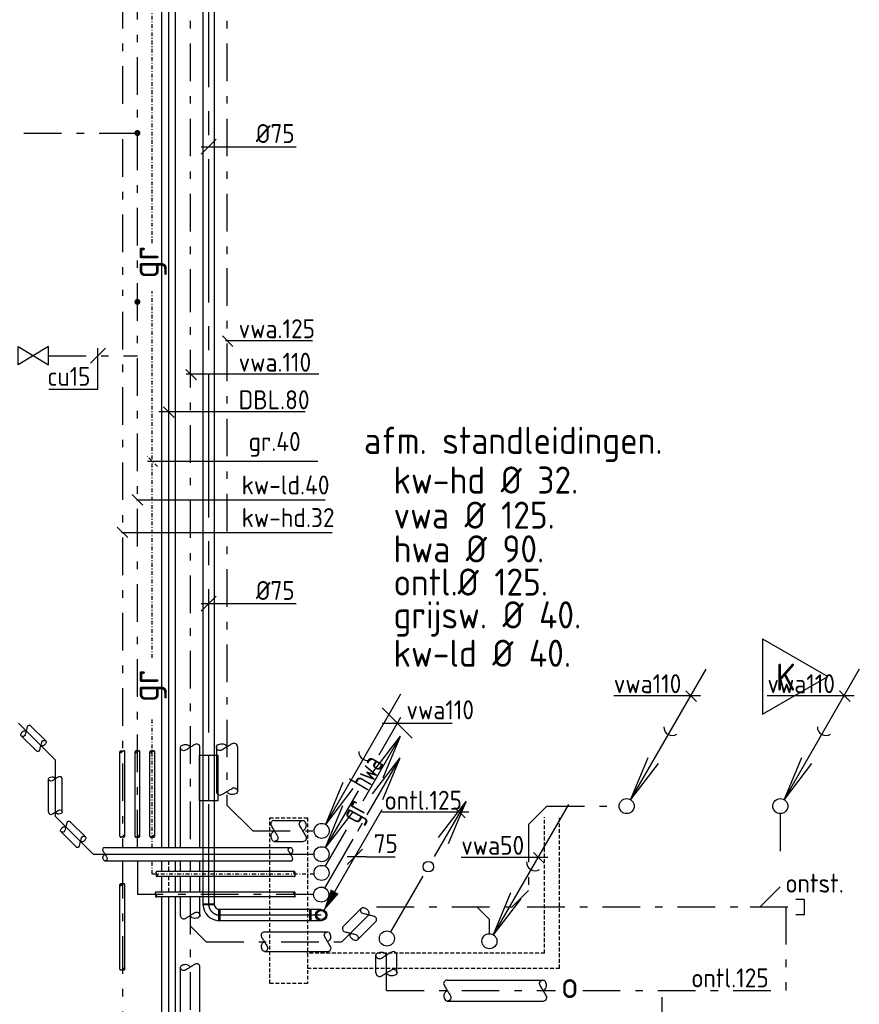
# Model space of a CAD drawing. Header units: millimetres. Extents: x -72565 to 37572, y -100 to 54284.
# Tile 5 of 32: x -58721 to -53142, y 21751 to 28293. Entities that reach past the tile are written whole.
import ezdxf
from ezdxf.enums import TextEntityAlignment as Align

# ---------------------------------------------------------------- set-up
doc = ezdxf.new("R2010")
doc.units = ezdxf.units.MM
doc.header["$LTSCALE"] = 50
for name, pattern in [('2322109', [10, 5, -2, 1, -2]), ('CENTER2', [28.575, 19.05, -3.175, 3.175, -3.175]), ('DASHED', [0.75, 0.5, -0.25]), ('KOUDWATER', [8.4, 4.8, -1.2, 1.2, -1.2]), ('KOUDWATERTAP', [1.1, 0.5, -0.25, 0.1, -0.25])]:
    doc.linetypes.add(name, pattern=pattern)
for name, color, linetype in [('50', 3, 'Continuous'), ('51', 6, 'Continuous'), ('51-LEIDING', 3, 'Continuous'), ('52', 3, 'Continuous'), ('52-GRIJS', 3, 'KOUDWATERTAP'), ('60-CV', 3, 'Continuous'), ('Bestaande grijswater', 102, 'KOUDWATERTAP'), ('SPARING', 7, 'DASHED'), ('SYM-W', 7, 'Continuous'), ('WL521---_D', 112, 'Continuous'), ('WL522---_VWA', 2, 'Continuous'), ('WL524---_D', 192, 'Continuous'), ('WL524---_HARTLIJN', 7, 'Continuous'), ('WL531---', 132, 'Continuous'), ('WL5310--_KW', 2, 'KOUDWATER'), ('WL5310--Bestaande_KW', 180, 'KOUDWATERTAP'), ('WL532---_DBL', 6, 'Continuous'), ('WL561---', 10, 'Continuous'), ('WM524---', 2, 'Continuous'), ('WM531---', 2, 'Continuous')]:
    doc.layers.add(name, color=color, linetype=linetype)
doc.styles.add('BURO-018', font='ISO96.shx', dxfattribs={"height": 90})
doc.styles.add('BURO-025', font='ISO96.shx', dxfattribs={"height": 125})
doc.styles.add('ISO', font='ISO.SHX')

# ---------------------------------------------------------------- blocks, each defined once
blk = doc.blocks.new('122')
at = {"layer": '52', "color": 1, "linetype": 'Continuous'}
for p, q in [((2.769, 4.795), (5.25, 9.093)), ((3.417, 6.704), (5.25, 9.093)), ((4.098, 6.311), (5.25, 9.093)), ((0.25, 0.433), (1.658, 2.872))]:
    blk.add_line(p, q, dxfattribs=at)
blk.add_circle((0, 0), 0.5, dxfattribs=at)
at = {"layer": '52', "color": 7, "style": 'ISO', "width": 0.75}
blk.add_text('gr', height=1.5, rotation=61.37209, dxfattribs=at).set_placement((2.438, 3.193))
blk = doc.blocks.new('D122')
at = {"layer": '52', "linetype": 'Continuous'}
blk.add_blockref('122', (0, 0), dxfattribs=at)
blk = doc.blocks.new('013')
at = {"layer": '52', "color": 1, "linetype": 'Continuous'}
for p, q in [((3.063, 5.304), (5.25, 9.093)), ((3.417, 6.704), (5.25, 9.093)), ((4.098, 6.311), (5.25, 9.093)), ((2.438, 4.222), (2.75, 4.763)), ((0.25, 0.433), (2.125, 3.681))]:
    blk.add_line(p, q, dxfattribs=at)
blk.add_circle((0, 0), 0.5, dxfattribs=at)
blk = doc.blocks.new('027')
at = {"layer": '51', "color": 1, "linetype": 'Continuous'}
for p, q in [((5.257, 9.105), (3.142, 5.443)), ((3.423, 6.716), (5.257, 9.105)), ((4.104, 6.323), (5.257, 9.105)), ((2.392, 4.144), (0.25, 0.433))]:
    blk.add_line(p, q, dxfattribs=at)
for centre, radius in [((2.755, 4.772), 0.35), ((0, 0), 0.5)]:
    blk.add_circle(centre, radius, dxfattribs=at)
blk = doc.blocks.new('030')
at = {"layer": '51', "color": 1, "linetype": 'Continuous'}
for p in [(5.25, 9.093), (1.402, 3.215), (2.083, 2.822)]:
    blk.add_line(p, (0.25, 0.433), dxfattribs=at)
blk.add_circle((0, 0), 0.5, dxfattribs=at)
blk.add_arc((3.033, 5.254), 0.567, 178.07249, 301.92751, dxfattribs=at)
blk = doc.blocks.new('033')
at = {"layer": '50', "color": 1, "linetype": 'Continuous'}
for p, q in [((5.25, 9.093), (3.8, 6.582)), ((2.438, 4.222), (0.25, 0.433)), ((1.402, 3.215), (0.25, 0.433)), ((2.083, 2.822), (0.25, 0.433))]:
    blk.add_line(p, q, dxfattribs=at)
blk.add_circle((0, 0), 0.5, dxfattribs=at)
at = {"layer": '50', "color": 7, "style": 'ISO', "width": 0.7}
blk.add_text('hwa', height=1.5, rotation=59.45447, dxfattribs=at).set_placement((3.039, 4.129))
blk = doc.blocks.new('3-59')
at = {"layer": 'SYM-W', "color": 2}
for p, q in [((-2.5, 0), (0, 4.33)), ((2.5, 0), (0, 4.33)), ((-2.5, 0), (2.5, 0))]:
    blk.add_line(p, q, dxfattribs=at)
blk = doc.blocks.new('$MAAT')
at = {"layer": 'SYM-W', "color": 1}
blk.add_line((1, 1), (-1, -1), dxfattribs=at)
blk = doc.blocks.new('A$C4AC70E4C')
at = {"layer": '60-CV', "color": 7, "style": 'ISO'}
for s, p in [('afm. standleidingen.', (0, 1414.8)), ('kw-hd %%c 32.', (196.5, 1150.9)), ('vwa %%c 125.', (196.5, 917.9)), ('hwa %%c 90.', (196.5, 693.6)), ('ontl.%%c 125.', (196.5, 473.3)), ('grijsw. %%c 40.', (196.5, 255)), ('kw-ld %%c 40.', (196.5, 0))]:
    blk.add_text(s, height=180, dxfattribs=at).set_placement(p)
blk = doc.blocks.new('3048301')
at = {"color": 0, "linetype": 'Continuous'}
for p, q in [((-2.5, 1.5), (2.5, -1.5)), ((-2.5, -1.5), (-2.5, 1.5)), ((2.5, 1.5), (-2.5, -1.5)), ((2.5, -1.5), (2.5, 1.5))]:
    blk.add_line(p, q, dxfattribs=at)
at = {"color": 0, "linetype": 'Continuous', "style": 'BURO-018', "flags": 1}
blk.add_attdef('CV_MATCODE', (0, 0), '', height=1.8, dxfattribs=at)
blk = doc.blocks.new('*U58', base_point=(-58201, 26060.8))
at = {"color": 0, "linetype": 'Continuous'}
for p, q in [((-58151, 26110.8), (-58251, 26010.8)), ((-58201, 25835.8), (-58201, 26110.8)), ((-58201, 25835.8), (-58527.8, 25835.8))]:
    blk.add_line(p, q, dxfattribs=at)
at = {"color": 0, "linetype": 'Continuous', "style": 'BURO-025'}
blk.add_text('cu15', height=125, dxfattribs=at).set_placement((-58251, 25860.8), align=Align.RIGHT)
blk = doc.blocks.new('*U101')
at = {"color": 0, "ltscale": 10}
for p, q in [((-37.5, 65.1), (-37.5, 75)), ((-37.5, 75), (37.5, 75)), ((37.5, 65.1), (37.5, 75)), ((-37.5, 46.1), (-37.5, 65.1)), ((-37.5, 28.9), (-37.5, 46.1)), ((-37.5, 15), (-37.5, 28.9)), ((-37.5, 5.1), (-37.5, 15)), ((-37.5, 0), (-37.5, 5.1)), ((37.5, 46.1), (37.5, 65.1)), ((37.5, 28.9), (37.5, 46.1)), ((37.5, 15), (37.5, 28.9)), ((37.5, 5.1), (37.5, 15)), ((37.5, 0), (37.5, 5.1))]:
    blk.add_line(p, q, dxfattribs=at)
blk.add_circle((0, 0), 37.5, dxfattribs=at)
at = {"layer": 'WL524---_HARTLIJN', "linetype": 'CENTER2'}
blk.add_line((0, 0), (0, 75), dxfattribs=at)
at = {"layer": 'WL524---_D', "color": 1, "linetype": '2322109', "style": 'BURO-018'}
blk.add_attdef('POSNR', text='', height=90, dxfattribs=at).set_placement((0, 0), align=Align.MIDDLE)
blk = doc.blocks.new('*U102')
at = {"color": 0, "ltscale": 10}
for p, q in [((0, 37.5), (22099.7, 37.5)), ((22099.7, 37.5), (22099.7, -37.5)), ((0, -37.5), (22099.7, -37.5))]:
    blk.add_line(p, q, dxfattribs=at)
at = {"layer": 'WL524---_HARTLIJN', "linetype": 'CENTER2'}
blk.add_line((0, 0), (22099.7, 0), dxfattribs=at)
at = {"layer": 'WL524---_D', "color": 1, "linetype": '2322109', "style": 'BURO-018'}
blk.add_attdef('POSNR', text='', height=90, dxfattribs=at).set_placement((0, 0), align=Align.MIDDLE)
blk = doc.blocks.new('*U103')
at = {"color": 0, "ltscale": 10}
for p, q in [((0, 37.5), (610.3, 37.5)), ((0, -37.5), (0, 37.5)), ((610.3, 37.5), (610.3, -37.5)), ((0, -37.5), (610.3, -37.5))]:
    blk.add_line(p, q, dxfattribs=at)
at = {"layer": 'WL524---_HARTLIJN', "linetype": 'CENTER2'}
blk.add_line((0, 0), (610.3, 0), dxfattribs=at)
at = {"layer": 'WL524---_D', "color": 1, "linetype": '2322109', "style": 'BURO-018'}
blk.add_attdef('POSNR', text='', height=90, dxfattribs=at).set_placement((0, 0), align=Align.MIDDLE)
blk = doc.blocks.new('*U104')
at = {"color": 0, "ltscale": 10}
for p, q in [((-37.5, 75), (37.5, 75)), ((-75, -37.5), (-75, 37.5))]:
    blk.add_line(p, q, dxfattribs=at)
for radius, start, end in [(37.5, 270, 0), (112.5, 273.05723, 356.94277)]:
    blk.add_arc((-75, 75), radius, start, end, dxfattribs=at)
at = {"layer": 'WL524---_HARTLIJN', "linetype": 'CENTER2'}
blk.add_arc((-75, 75), 75, 270, 0, dxfattribs=at)
at = {"layer": 'WL524---_D', "color": 1, "linetype": '2322109', "style": 'BURO-018'}
blk.add_attdef('POSNR', text='', height=90, dxfattribs=at).set_placement((0, 0), align=Align.MIDDLE)
blk = doc.blocks.new('LDV3121')
at = {"color": 0, "linetype": 'Continuous'}
blk.add_line((0.25, 0.43), (6.75, 11.69), dxfattribs=at)
blk.add_lwpolyline([(0.25, 0.43, 0, 1, 0), (1.5, 2.6, 1, 1, 0)], format="xyseb", dxfattribs=at)
blk.add_circle((0, 0), 0.5, dxfattribs=at)
blk = doc.blocks.new('*U111')
at = {"layer": 'WM524---', "color": 0, "ltscale": 10}
for p, q in [((-50, -50), (50, 50)), ((-50, 0), (581.8, 0))]:
    blk.add_line(p, q, dxfattribs=at)
at = {"layer": 'WM524---', "color": 0, "linetype": '2322109', "style": 'BURO-025'}
blk.add_text('%%c75', height=125, dxfattribs=at).set_placement((314, 25))
blk = doc.blocks.new('*U112', base_point=(-56494, 22731.2))
at = {"color": 0, "linetype": 'Continuous'}
for p, q in [((-56444, 22781.2), (-56544, 22681.2)), ((-56419, 22731.2), (-56544, 22731.2)), ((-56419, 22731.2), (-56226.1, 22731.2))]:
    blk.add_line(p, q, dxfattribs=at)
at = {"color": 0, "linetype": 'Continuous', "style": 'BURO-025'}
blk.add_text('75', height=125, dxfattribs=at).set_placement((-56369, 22756.2))
blk = doc.blocks.new('*U143')
at = {"color": 0, "ltscale": 10}
for p, q in [((0, 62.5), (303.6, 62.5)), ((0, -62.5), (0, 62.5)), ((303.6, 62.5), (303.6, -62.5)), ((0, -62.5), (303.6, -62.5))]:
    blk.add_line(p, q, dxfattribs=at)
at = {"layer": 'WL524---_HARTLIJN', "linetype": 'CENTER2'}
blk.add_line((0, 0), (303.6, 0), dxfattribs=at)
at = {"layer": 'WL524---_D', "color": 1, "linetype": '2322109', "style": 'BURO-018'}
blk.add_attdef('POSNR', text='', height=90, dxfattribs=at).set_placement((0, 0), align=Align.MIDDLE)

msp = doc.modelspace()

# ---------------------------------------------------------------- linework, layer by layer
at = {"layer": '50', "color": 1}
for p, q in [((-58646.6, 23599.4), (-58548, 23500.8)), ((-58710.2, 23535.7), (-58611.7, 23437.2)), ((-58528.8, 23028.2), (-58528.8, 23249.4)), ((-58438.8, 23028.2), (-58438.8, 23249.4)), ((-58446.8, 22898.4), (-58348.3, 22799.8)), ((-58383.2, 22962), (-58284.6, 22863.5)), ((-58154.4, 22793.5), (-56920.9, 22793.5)), ((-58154.4, 22703.5), (-56920.9, 22703.5))]:
    msp.add_line(p, q, dxfattribs=at)
for points in [[(-58646.6, 23599.4, 0.263278), (-58661.4, 23603.5, 0.273688), (-58671.9, 23593.1, 0.002128), (-58674.3, 23583.8, 0.001216), (-58678.4, 23567.6, 0.002865), (-58682, 23552.9, -0.004024), (-58684.6, 23542.5, -0.272805), (-58695.3, 23531.7, -0.266496), (-58710.2, 23535.7, -0.266496), (-58712.7, 23544.9, -0.126852), (-58703.5, 23561.4, -0.14347), (-58692.3, 23567.9, -0.133033), (-58678.4, 23567.6)], [(-58611.7, 23437.2, 0.263278), (-58596.9, 23433.1, 0.273688), (-58586.3, 23443.5, 0.002128), (-58583.9, 23452.7, 0.001216), (-58579.8, 23469, 0.002865), (-58576.3, 23483.6, -0.004024), (-58573.7, 23494.1, -0.272805), (-58563, 23504.9, -0.266496), (-58548, 23500.8, -0.266496), (-58545.5, 23491.6, -0.126852), (-58554.8, 23475.1, -0.14347), (-58565.9, 23468.6, -0.133033), (-58579.8, 23469)], [(-58438.8, 23249.4, 0.263278), (-58446.3, 23262.7, 0.273688), (-58461.2, 23262.8, 0.002128), (-58469.4, 23257.9, 0.001216), (-58483.8, 23249.4, 0.002865), (-58496.7, 23241.5, -0.004024), (-58505.9, 23236, -0.272805), (-58521.1, 23235.9, -0.266496), (-58528.8, 23249.4, -0.266496), (-58524.1, 23257.6, -0.126852), (-58505.9, 23262.8, -0.14347), (-58493.4, 23259.4, -0.133033), (-58483.8, 23249.4)], [(-58528.8, 23028.2, 0.263278), (-58521.2, 23014.8, 0.273688), (-58506.4, 23014.7, 0.002128), (-58498.2, 23019.6, 0.001216), (-58483.8, 23028.2, 0.002865), (-58470.9, 23036, -0.004024), (-58461.7, 23041.6, -0.272805), (-58446.5, 23041.6, -0.266496), (-58438.8, 23028.2, -0.266496), (-58443.5, 23019.9, -0.126852), (-58461.7, 23014.8, -0.14347), (-58474.2, 23018.1, -0.133033), (-58483.8, 23028.2)], [(-58383.2, 22962, 0.263278), (-58398, 22966.1, 0.273688), (-58408.5, 22955.7, 0.002128), (-58410.9, 22946.5, 0.001216), (-58415, 22930.2, 0.002865), (-58418.6, 22915.6, -0.004024), (-58421.2, 22905.1, -0.272805), (-58431.9, 22894.3, -0.266496), (-58446.8, 22898.4, -0.266496), (-58449.3, 22907.6, -0.126852), (-58440.1, 22924.1, -0.14347), (-58428.9, 22930.6, -0.133033), (-58415, 22930.2)], [(-58348.3, 22799.8, 0.263278), (-58333.5, 22795.7, 0.273688), (-58322.9, 22806.1, 0.002128), (-58320.5, 22815.4, 0.001216), (-58316.4, 22831.6, 0.002865), (-58312.9, 22846.3, -0.004024), (-58310.3, 22856.7, -0.272805), (-58299.6, 22867.5, -0.266496), (-58284.6, 22863.5, -0.266496), (-58282.1, 22854.3, -0.126852), (-58291.4, 22837.8, -0.14347), (-58302.5, 22831.3, -0.133033), (-58316.4, 22831.6)], [(-58154.4, 22793.5, 0.263278), (-58167.7, 22786, 0.273688), (-58167.8, 22771.1, 0.002128), (-58163, 22762.9, 0.001216), (-58154.4, 22748.5, 0.002865), (-58146.5, 22735.6, -0.004024), (-58141, 22726.4, -0.272805), (-58140.9, 22711.2, -0.266496), (-58154.4, 22703.5, -0.266496), (-58162.6, 22708.2, -0.126852), (-58167.8, 22726.4, -0.14347), (-58164.5, 22738.9, -0.133033), (-58154.4, 22748.5)], [(-56920.9, 22703.5, 0.263278), (-56907.6, 22711.1, 0.273688), (-56907.5, 22725.9, 0.002128), (-56912.3, 22734.1, 0.001216), (-56920.9, 22748.5, 0.002865), (-56928.8, 22761.4, -0.004024), (-56934.3, 22770.6, -0.272805), (-56934.4, 22785.8, -0.266496), (-56920.9, 22793.5, -0.266496), (-56912.7, 22788.8, -0.126852), (-56907.5, 22770.6, -0.14347), (-56910.9, 22758.1, -0.133033), (-56920.9, 22748.5)]]:
    msp.add_lwpolyline(points, format="xyb", dxfattribs=at)
at = {"layer": '51-LEIDING', "color": 7}
for p, q in [((-54223.4, 23763.9), (-54293.7, 23834.2)), ((-53202.5, 23763.9), (-53272.8, 23834.2)), ((-54773.9, 23803.5), (-54197.2, 23803.5)), ((-53753, 23803.5), (-53176.3, 23803.5)), ((-56312, 23620), (-55847.4, 23620)), ((-55787.4, 22729.5), (-55210.6, 22729.5)), ((-55236.8, 22689.9), (-55307.2, 22760.2))]:
    msp.add_line(p, q, dxfattribs=at)
at = {"layer": '51-LEIDING', "color": 1}
for p, q in [((-57653.1, 22793.5), (-57653.1, 23458.5)), ((-57523.1, 22793.5), (-57523.1, 23458.5)), ((-57413.7, 23461.7), (-57413.7, 23165.2)), ((-57273.7, 23461.7), (-57273.7, 23165.2)), ((-57029.2, 22973.4), (-56839.3, 22973.4)), ((-57029.2, 22833.4), (-56839.3, 22833.4)), ((-57653.1, 22632.6), (-57653.1, 22703.5)), ((-57523.1, 22637.4), (-57523.1, 22703.5)), ((-57653.1, 22496.3), (-57653.1, 22600.6)), ((-57523.1, 22496.3), (-57523.1, 22600.6)), ((-57653.1, 22339.3), (-57653.1, 22464.3)), ((-57523.1, 22336.5), (-57523.1, 22464.3)), ((-56570, 22269.9), (-56448.8, 22391.1)), ((-56478, 22178), (-56356.9, 22299.1)), ((-57095.1, 22232.1), (-56674.6, 22232.1)), ((-57095.1, 22102.1), (-56674.6, 22102.1)), ((-56353.9, 21960.2), (-56353.9, 22077.5)), ((-56213.9, 21960.2), (-56213.9, 22077.5)), ((-57653.1, 21577.2), (-57653.1, 21997.8)), ((-57523.1, 21577.2), (-57523.1, 21997.8)), ((-55879.8, 21912.5), (-55242.4, 21912.5)), ((-55879.8, 21772.5), (-55242.4, 21772.5))]:
    msp.add_line(p, q, dxfattribs=at)
for points in [[(-57523.1, 23458.5, 0.263278), (-57534, 23477.8, 0.273688), (-57555.4, 23477.9, 0.002128), (-57567.3, 23470.9, 0.001216), (-57588.1, 23458.5, 0.002865), (-57606.7, 23447.2, -0.004024), (-57620, 23439.1, -0.272805), (-57641.9, 23439, -0.266496), (-57653.1, 23458.5, -0.266496), (-57646.3, 23470.4, -0.126852), (-57620, 23477.8, -0.14347), (-57601.9, 23473, -0.133033), (-57588.1, 23458.5)], [(-57273.7, 23461.7, 0.263278), (-57285.5, 23482.5, 0.273688), (-57308.5, 23482.6, 0.002128), (-57321.4, 23475.1, 0.001216), (-57343.7, 23461.7, 0.002865), (-57363.8, 23449.5, -0.004024), (-57378.1, 23440.9, -0.272805), (-57401.7, 23440.8, -0.266496), (-57413.7, 23461.7, -0.266496), (-57406.4, 23474.5, -0.126852), (-57378.1, 23482.6, -0.14347), (-57358.7, 23477.4, -0.133033), (-57343.7, 23461.7)], [(-57413.7, 23165.2, 0.263278), (-57402, 23144.4, 0.273688), (-57378.9, 23144.3, 0.002128), (-57366.1, 23151.8, 0.001216), (-57343.7, 23165.2, 0.002865), (-57323.7, 23177.4, -0.004024), (-57309.4, 23186, -0.272805), (-57285.8, 23186.1, -0.266496), (-57273.7, 23165.2, -0.266496), (-57281.1, 23152.4, -0.126852), (-57309.4, 23144.3, -0.14347), (-57328.8, 23149.5, -0.133033), (-57343.7, 23165.2)], [(-57029.2, 22973.4, 0.263278), (-57050, 22961.6, 0.273688), (-57050.1, 22938.6, 0.002128), (-57042.6, 22925.8, 0.001216), (-57029.2, 22903.4, 0.002865), (-57017, 22883.3, -0.004024), (-57008.4, 22869.1, -0.272805), (-57008.3, 22845.4, -0.266496), (-57029.2, 22833.4, -0.266496), (-57042, 22840.7, -0.126852), (-57050.1, 22869.1, -0.14347), (-57044.9, 22888.5, -0.133033), (-57029.2, 22903.4)], [(-56839.3, 22833.4, 0.263278), (-56818.5, 22845.1, 0.273688), (-56818.3, 22868.2, 0.002128), (-56825.9, 22881, 0.001216), (-56839.3, 22903.4, 0.002865), (-56851.5, 22923.4, -0.004024), (-56860.1, 22937.7, -0.272805), (-56860.2, 22961.4, -0.266496), (-56839.3, 22973.4, -0.266496), (-56826.4, 22966, -0.126852), (-56818.4, 22937.7, -0.14347), (-56823.6, 22918.3, -0.133033), (-56839.3, 22903.4)], [(-56356.9, 22299.1, 0.263278), (-56351, 22320.5, 0.273688), (-56366, 22335.7, 0.002128), (-56379.4, 22339.2, 0.001216), (-56402.9, 22345.1, 0.002865), (-56424.1, 22350.2, -0.004024), (-56439.1, 22353.9, -0.272805), (-56454.7, 22369.4, -0.266496), (-56448.8, 22391.1, -0.266496), (-56435.6, 22394.6, -0.126852), (-56411.7, 22381.3, -0.14347), (-56402.4, 22365.2, -0.133033), (-56402.9, 22345.1)], [(-57653.1, 22341.3, 0.263278), (-57642.2, 22322, 0.273688), (-57620.8, 22321.9, 0.002128), (-57608.9, 22328.9, 0.001216), (-57588.1, 22341.3, 0.002865), (-57569.5, 22352.6, -0.004024), (-57556.2, 22360.7, -0.272805), (-57534.2, 22360.8, -0.266496), (-57523.1, 22341.3, -0.266496), (-57529.9, 22329.4, -0.126852), (-57556.2, 22322, -0.14347), (-57574.2, 22326.8, -0.133033), (-57588.1, 22341.3)], [(-56570, 22269.9, 0.263278), (-56575.9, 22248.6, 0.273688), (-56560.9, 22233.3, 0.002128), (-56547.5, 22229.9, 0.001216), (-56524, 22224, 0.002865), (-56502.8, 22218.8, -0.004024), (-56487.8, 22215.1, -0.272805), (-56472.2, 22199.6, -0.266496), (-56478, 22178, -0.266496), (-56491.3, 22174.4, -0.126852), (-56515.2, 22187.7, -0.14347), (-56524.5, 22203.9, -0.133033), (-56524, 22224)], [(-57095.1, 22232.1, 0.263278), (-57114.4, 22221.2, 0.273688), (-57114.6, 22199.7, 0.002128), (-57107.6, 22187.8, 0.001216), (-57095.1, 22167.1, 0.002865), (-57083.8, 22148.4, -0.004024), (-57075.8, 22135.2, -0.272805), (-57075.7, 22113.2, -0.266496), (-57095.1, 22102.1, -0.266496), (-57107, 22108.9, -0.126852), (-57114.5, 22135.2, -0.14347), (-57109.7, 22153.2, -0.133033), (-57095.1, 22167.1)], [(-56674.6, 22102.1, 0.263278), (-56655.3, 22113, 0.273688), (-56655.2, 22134.4, 0.002128), (-56662.2, 22146.3, 0.001216), (-56674.6, 22167.1, 0.002865), (-56685.9, 22185.7, -0.004024), (-56694, 22198.9, -0.272805), (-56694, 22220.9, -0.266496), (-56674.6, 22232.1, -0.266496), (-56662.7, 22225.2, -0.126852), (-56655.2, 22198.9, -0.14347), (-56660.1, 22180.9, -0.133033), (-56674.6, 22167.1)], [(-56213.9, 22077.5, 0.263278), (-56225.7, 22098.2, 0.273688), (-56248.7, 22098.4, 0.002128), (-56261.6, 22090.8, 0.001216), (-56283.9, 22077.5, 0.002865), (-56304, 22065.3, -0.004024), (-56318.3, 22056.6, -0.272805), (-56341.9, 22056.5, -0.266496), (-56353.9, 22077.5, -0.266496), (-56346.6, 22090.3, -0.126852), (-56318.3, 22098.3, -0.14347), (-56298.8, 22093.1, -0.133033), (-56283.9, 22077.5)], [(-57523.1, 21997.8, 0.263278), (-57534, 22017.1, 0.273688), (-57555.4, 22017.2, 0.002128), (-57567.3, 22010.2, 0.001216), (-57588.1, 21997.8, 0.002865), (-57606.7, 21986.5, -0.004024), (-57620, 21978.4, -0.272805), (-57641.9, 21978.3, -0.266496), (-57653.1, 21997.8, -0.266496), (-57646.3, 22009.7, -0.126852), (-57620, 22017.1, -0.14347), (-57601.9, 22012.3, -0.133033), (-57588.1, 21997.8)], [(-56353.9, 21960.2, 0.263278), (-56342.2, 21939.5, 0.273688), (-56319.1, 21939.3, 0.002128), (-56306.3, 21946.9, 0.001216), (-56283.9, 21960.2, 0.002865), (-56263.9, 21972.4, -0.004024), (-56249.6, 21981.1, -0.272805), (-56225.9, 21981.2, -0.266496), (-56213.9, 21960.2, -0.266496), (-56221.3, 21947.4, -0.126852), (-56249.6, 21939.4, -0.14347), (-56269, 21944.6, -0.133033), (-56283.9, 21960.2)], [(-55879.8, 21912.5, 0.263278), (-55900.5, 21900.8, 0.273688), (-55900.7, 21877.7, 0.002128), (-55893.1, 21864.9, 0.001216), (-55879.8, 21842.5, 0.002865), (-55867.6, 21822.5, -0.004024), (-55858.9, 21808.2, -0.272805), (-55858.9, 21784.5, -0.266496), (-55879.8, 21772.5, -0.266496), (-55892.6, 21779.9, -0.126852), (-55900.6, 21808.2, -0.14347), (-55895.5, 21827.6, -0.133033), (-55879.8, 21842.5)], [(-55242.4, 21772.5, 0.263278), (-55221.7, 21784.3, 0.273688), (-55221.5, 21807.3, 0.002128), (-55229.1, 21820.1, 0.001216), (-55242.4, 21842.5, 0.002865), (-55254.6, 21862.6, -0.004024), (-55263.3, 21876.9, -0.272805), (-55263.4, 21900.5, -0.266496), (-55242.4, 21912.5, -0.266496), (-55229.6, 21905.2, -0.126852), (-55221.6, 21876.9, -0.14347), (-55226.8, 21857.4, -0.133033), (-55242.4, 21842.5)]]:
    msp.add_lwpolyline(points, format="xyb", dxfattribs=at)
at = {"layer": '52-GRIJS', "color": 7}
msp.add_line((-57805.5, 25325.3), (-57875.8, 25395.7), dxfattribs=at)
at = {"layer": '52-GRIJS', "color": 7, "linetype": 'Continuous'}
msp.add_line((-57870.9, 25359.5), (-56739.9, 25359.5), dxfattribs=at)
at = {"layer": '52-GRIJS', "color": 1, "linetype": 'Continuous'}
for p, q in [((-56895, 22632.6), (-57810.4, 22632.6)), ((-56895, 22600.6), (-57810.4, 22600.6))]:
    msp.add_line(p, q, dxfattribs=at)
at = {"layer": '52-GRIJS', "color": 1}
for points in [[(-57810.4, 22632.6, 0.263278), (-57815.2, 22630, 0.273688), (-57815.2, 22624.7, 0.002128), (-57813.5, 22621.8, 0.001216), (-57810.4, 22616.6, 0.002865), (-57807.6, 22612.1, -0.004024), (-57805.7, 22608.8, -0.272805), (-57805.6, 22603.4, -0.266496), (-57810.4, 22600.6, -0.266496), (-57813.4, 22602.3, -0.126852), (-57815.2, 22608.8, -0.14347), (-57814, 22613.2, -0.133033), (-57810.4, 22616.6)], [(-56895, 22600.6, 0.263278), (-56890.3, 22603.3, 0.273688), (-56890.2, 22608.6, 0.002128), (-56891.9, 22611.5, 0.001216), (-56895, 22616.6, 0.002865), (-56897.8, 22621.2, -0.004024), (-56899.8, 22624.5, -0.272805), (-56899.8, 22629.9, -0.266496), (-56895, 22632.6, -0.266496), (-56892.1, 22631, -0.126852), (-56890.2, 22624.5, -0.14347), (-56891.4, 22620.1, -0.133033), (-56895, 22616.6)]]:
    msp.add_lwpolyline(points, format="xyb", dxfattribs=at)
at = {"layer": 'Bestaande grijswater', "linetype": 'KOUDWATERTAP'}
for p, q in [((-57839.9, 26809.2), (-57839.9, 30281.9)), ((-57839.9, 24053.7), (-57839.9, 26488.8)), ((-57839.9, 22793.5), (-57839.9, 23643.2)), ((-57839.9, 22616.6), (-57839.9, 22703.5)), ((-57153.6, 22616.6), (-57839.9, 22616.6)), ((-56764.8, 22616.6), (-57155, 22616.6))]:
    msp.add_line(p, q, dxfattribs=at)
at = {"layer": 'SPARING'}
for p, q in [((-57058.5, 21890.2), (-57058.5, 22990.2)), ((-57058.5, 22990.2), (-56808.5, 22990.2)), ((-56808.5, 22990.2), (-56808.5, 21890.2)), ((-55233.7, 22090.2), (-55233.7, 22994.2)), ((-55133.7, 21990.2), (-55133.7, 22994.2)), ((-55233.7, 22090.2), (-56812.1, 22090.2)), ((-55133.7, 21990.2), (-56812.1, 21990.2)), ((-56808.5, 21890.2), (-57058.5, 21890.2))]:
    msp.add_line(p, q, dxfattribs=at)
at = {"layer": 'SYM-W', "color": 7}
for p, q in [((-57304.1, 26122.3), (-57374.4, 26192.6)), ((-57353.1, 26161.9), (-56776.4, 26161.9)), ((-57547.1, 25899.8), (-57617.4, 25970.1)), ((-57613.8, 25939.5), (-56734.3, 25939.5)), ((-57694.2, 25650.1), (-57764.5, 25720.5)), ((-57795.4, 25689.8), (-56824.9, 25689.8)), ((-56313.7, 23029), (-55736.9, 23029)), ((-55761.1, 22989.3), (-55831.4, 23059.6))]:
    msp.add_line(p, q, dxfattribs=at)
at = {"layer": 'WL521---_D'}
for p, q in [((-58729.1, 23618.2), (-58483.8, 23372.9)), ((-58483.8, 22999), (-58483.8, 23372.9)), ((-58483.8, 22999), (-58233.3, 22748.5)), ((-58233.3, 22748.5), (-56766.4, 22748.5))]:
    msp.add_line(p, q, dxfattribs=at)
at = {"layer": 'WL524---_D', "linetype": '2322109'}
for p, q in [((-57588.1, 33635.4), (-57588.1, 26586.3)), ((-57343.7, 33635.4), (-57343.7, 26633.7)), ((-57343.7, 26642.2), (-57343.7, 23074.4)), ((-57588.1, 26599.5), (-57588.1, 22793.5)), ((-57172.7, 22903.4), (-57343.7, 23074.4)), ((-55339.6, 22945.7), (-55218.4, 23066.9)), ((-55218.4, 23066.9), (-54738.3, 23066.9)), ((-53666.7, 23018.1), (-53666.7, 22757.2)), ((-57172.7, 22903.4), (-56764.6, 22903.4)), ((-55339.6, 22945.7), (-55339.6, 22508.5)), ((-57588.1, 22703.5), (-57588.1, 22632.6)), ((-57588.1, 22600.6), (-57588.1, 22496.3)), ((-55449.1, 22399), (-55339.6, 22508.5)), ((-53799.8, 22399), (-53666.7, 22532.1)), ((-57588.1, 22464.3), (-57588.1, 17815.9)), ((-53508.8, 22446.9), (-53563.7, 22446.9)), ((-53508.8, 22446.9), (-53508.8, 22346.7)), ((-56580.9, 22167.1), (-56349, 22399)), ((-56349, 22399), (-53866.7, 22399)), ((-55684.3, 22399), (-55599.7, 22314.4)), ((-53866.7, 22399), (-53545.7, 22399)), ((-53630.4, 22399), (-53630.4, 21842.5)), ((-55599.7, 22220.4), (-55599.7, 22314.4)), ((-53508.8, 22346.7), (-53563.7, 22346.7)), ((-57482.6, 22167.1), (-57588.1, 22272.5)), ((-57482.6, 22167.1), (-56580.9, 22167.1)), ((-56283.9, 21842.5), (-56283.9, 22147.2)), ((-56283.9, 21842.5), (-55161.4, 21842.5)), ((-54980, 21842.5), (-53630.4, 21842.5)), ((-54452.2, 20549.3), (-54452.2, 21842.5))]:
    msp.add_line(p, q, dxfattribs=at)
at = {"layer": 'WL524---_D', "color": 202}
msp.add_line((-56755.1, 22343.9), (-57158.5, 22343.9), dxfattribs=at)
at = {"layer": 'WL531---', "linetype": '2322109'}
for p, q in [((-57938.7, 22793.5), (-57938.7, 33638.8)), ((-58038.7, 31485), (-58038.7, 27709.7)), ((-61193.3, 27540.2), (-57938.7, 27540.2)), ((-58038.7, 27499), (-58038.7, 26459.6)), ((-58038.7, 26352.2), (-58038.7, 22793.5)), ((-58530.3, 26060.8), (-57938.7, 26060.8)), ((-58038.7, 22703.5), (-58038.7, 20795.5)), ((-57938.7, 22703.5), (-57938.7, 22480.3)), ((-56767, 22480.3), (-57938.7, 22480.3))]:
    msp.add_line(p, q, dxfattribs=at)
at = {"layer": 'WL531---', "linetype": '2322109', "const_width": 20}
msp.add_lwpolyline([(-57948.7, 27540.2, -1), (-57928.7, 27540.2, -1)], format="xyb", close=True, dxfattribs=at)
at = {"layer": 'WL5310--_KW', "color": 7}
for p, q in [((-57902.3, 25068.6), (-57972.6, 25138.9)), ((-58002.8, 24852.1), (-58073.1, 24922.4))]:
    msp.add_line(p, q, dxfattribs=at)
at = {"layer": 'WL5310--_KW', "color": 7, "linetype": 'Continuous'}
for p, q in [((-57943.9, 25102.7), (-56690.7, 25102.7)), ((-58044.4, 24886.2), (-56643.8, 24886.2))]:
    msp.add_line(p, q, dxfattribs=at)
at = {"layer": 'WL5310--_KW', "color": 1, "linetype": 'Continuous'}
for p, q in [((-58054.7, 22867.3), (-58054.7, 23429.5)), ((-58022.7, 22867.3), (-58022.7, 23429.5)), ((-57954.7, 22867.3), (-57954.7, 23429.5)), ((-57922.7, 22867.3), (-57922.7, 23429.5)), ((-57855.9, 22867.3), (-57855.9, 23429.5)), ((-57823.9, 22867.3), (-57823.9, 23429.5)), ((-58054.7, 21984.6), (-58054.7, 22546.9)), ((-58022.7, 21984.6), (-58022.7, 22546.9)), ((-56895, 22496.3), (-57814.9, 22496.3)), ((-56895, 22464.3), (-57814.9, 22464.3))]:
    msp.add_line(p, q, dxfattribs=at)
at = {"layer": 'WL5310--_KW', "color": 1}
for points in [[(-58022.7, 23429.5, 0.263278), (-58025.4, 23434.3, 0.273688), (-58030.7, 23434.3, 0.002128), (-58033.6, 23432.6, 0.001216), (-58038.7, 23429.5, 0.002865), (-58043.3, 23426.8, -0.004024), (-58046.6, 23424.8, -0.272805), (-58052, 23424.8, -0.266496), (-58054.7, 23429.5, -0.266496), (-58053.1, 23432.5, -0.126852), (-58046.6, 23434.3, -0.14347), (-58042.2, 23433.1, -0.133033), (-58038.7, 23429.5)], [(-57922.7, 23429.5, 0.263278), (-57925.4, 23434.3, 0.273688), (-57930.7, 23434.3, 0.002128), (-57933.6, 23432.6, 0.001216), (-57938.7, 23429.5, 0.002865), (-57943.3, 23426.8, -0.004024), (-57946.6, 23424.8, -0.272805), (-57952, 23424.8, -0.266496), (-57954.7, 23429.5, -0.266496), (-57953.1, 23432.5, -0.126852), (-57946.6, 23434.3, -0.14347), (-57942.2, 23433.1, -0.133033), (-57938.7, 23429.5)], [(-57823.9, 23429.5, 0.263278), (-57826.6, 23434.3, 0.273688), (-57831.9, 23434.3, 0.002128), (-57834.8, 23432.6, 0.001216), (-57839.9, 23429.5, 0.002865), (-57844.5, 23426.8, -0.004024), (-57847.8, 23424.8, -0.272805), (-57853.2, 23424.8, -0.266496), (-57855.9, 23429.5, -0.266496), (-57854.2, 23432.5, -0.126852), (-57847.8, 23434.3, -0.14347), (-57843.3, 23433.1, -0.133033), (-57839.9, 23429.5)], [(-58054.7, 22867.3, 0.263278), (-58052.1, 22862.6, 0.273688), (-58046.8, 22862.5, 0.002128), (-58043.9, 22864.2, 0.001216), (-58038.7, 22867.3, 0.002865), (-58034.2, 22870.1, -0.004024), (-58030.9, 22872.1, -0.272805), (-58025.5, 22872.1, -0.266496), (-58022.7, 22867.3, -0.266496), (-58024.4, 22864.4, -0.126852), (-58030.9, 22862.5, -0.14347), (-58035.3, 22863.7, -0.133033), (-58038.7, 22867.3)], [(-57954.7, 22867.3, 0.263278), (-57952.1, 22862.6, 0.273688), (-57946.8, 22862.5, 0.002128), (-57943.9, 22864.2, 0.001216), (-57938.7, 22867.3, 0.002865), (-57934.2, 22870.1, -0.004024), (-57930.9, 22872.1, -0.272805), (-57925.5, 22872.1, -0.266496), (-57922.7, 22867.3, -0.266496), (-57924.4, 22864.4, -0.126852), (-57930.9, 22862.5, -0.14347), (-57935.3, 22863.7, -0.133033), (-57938.7, 22867.3)], [(-57855.9, 22867.3, 0.263278), (-57853.2, 22862.6, 0.273688), (-57848, 22862.5, 0.002128), (-57845, 22864.2, 0.001216), (-57839.9, 22867.3, 0.002865), (-57835.3, 22870.1, -0.004024), (-57832.1, 22872.1, -0.272805), (-57826.7, 22872.1, -0.266496), (-57823.9, 22867.3, -0.266496), (-57825.6, 22864.4, -0.126852), (-57832.1, 22862.5, -0.14347), (-57836.5, 22863.7, -0.133033), (-57839.9, 22867.3)], [(-58022.7, 22546.9, 0.263278), (-58025.4, 22551.6, 0.273688), (-58030.7, 22551.7, 0.002128), (-58033.6, 22549.9, 0.001216), (-58038.7, 22546.9, 0.002865), (-58043.3, 22544.1, -0.004024), (-58046.6, 22542.1, -0.272805), (-58052, 22542.1, -0.266496), (-58054.7, 22546.9, -0.266496), (-58053.1, 22549.8, -0.126852), (-58046.6, 22551.6, -0.14347), (-58042.2, 22550.5, -0.133033), (-58038.7, 22546.9)], [(-57814.9, 22496.3, 0.263278), (-57819.7, 22493.6, 0.273688), (-57819.7, 22488.3, 0.002128), (-57818, 22485.4, 0.001216), (-57814.9, 22480.3, 0.002865), (-57812.2, 22475.7, -0.004024), (-57810.2, 22472.4, -0.272805), (-57810.2, 22467, -0.266496), (-57814.9, 22464.3, -0.266496), (-57817.9, 22465.9, -0.126852), (-57819.7, 22472.4, -0.14347), (-57818.5, 22476.9, -0.133033), (-57814.9, 22480.3)], [(-56895, 22464.3, 0.263278), (-56890.3, 22467, 0.273688), (-56890.2, 22472.2, 0.002128), (-56891.9, 22475.2, 0.001216), (-56895, 22480.3, 0.002865), (-56897.8, 22484.9, -0.004024), (-56899.8, 22488.1, -0.272805), (-56899.8, 22493.5, -0.266496), (-56895, 22496.3, -0.266496), (-56892.1, 22494.6, -0.126852), (-56890.2, 22488.1, -0.14347), (-56891.4, 22483.7, -0.133033), (-56895, 22480.3)], [(-58054.7, 21984.6, 0.263278), (-58052.1, 21979.9, 0.273688), (-58046.8, 21979.8, 0.002128), (-58043.9, 21981.6, 0.001216), (-58038.7, 21984.6, 0.002865), (-58034.2, 21987.4, -0.004024), (-58030.9, 21989.4, -0.272805), (-58025.5, 21989.4, -0.266496), (-58022.7, 21984.6, -0.266496), (-58024.4, 21981.7, -0.126852), (-58030.9, 21979.9, -0.14347), (-58035.3, 21981, -0.133033), (-58038.7, 21984.6)]]:
    msp.add_lwpolyline(points, format="xyb", dxfattribs=at)
at = {"layer": 'WL5310--Bestaande_KW', "linetype": 'KOUDWATERTAP', "const_width": 20}
msp.add_lwpolyline([(-57948.7, 26418.4, -1), (-57928.7, 26418.4, -1)], format="xyb", close=True, dxfattribs=at)
at = {"layer": 'WL532---_DBL'}
for p, q in [((-57778.1, 33646.7), (-57778.1, 22793.5)), ((-57733.1, 33641.6), (-57733.1, 22793.5)), ((-57688.1, 33646.7), (-57688.1, 22793.5)), ((-57778.1, 22703.5), (-57778.1, 22632.6)), ((-57688.1, 22703.5), (-57688.1, 22632.6)), ((-57778.1, 22600.6), (-57778.1, 22496.3)), ((-57688.1, 22600.6), (-57688.1, 22496.3)), ((-57778.1, 22464.3), (-57778.1, 20569.9)), ((-57733.1, 22464.3), (-57733.1, 19763.3)), ((-57688.1, 22464.3), (-57688.1, 20569.9))]:
    msp.add_line(p, q, dxfattribs=at)
at = {"layer": 'WL532---_DBL', "color": 1, "linetype": 'DASHED'}
for p, q in [((-57733.1, 22703.5), (-57733.1, 22632.6)), ((-57733.1, 22600.6), (-57733.1, 22496.3))]:
    msp.add_line(p, q, dxfattribs=at)

# ---------------------------------------------------------------- block references
msp.add_blockref('A$C4AC70E4C', (-56433.5, 23993.5))
at = {"layer": 'Bestaande grijswater', "linetype": 'KOUDWATERTAP', "xscale": 100, "yscale": 100, "zscale": 100}
msp.add_blockref('D122', (-56715.3, 22624.3), dxfattribs=at)
at = {"layer": 'SYM-W', "linetype": 'Continuous', "xscale": 100, "yscale": 100, "zscale": 100, "rotation": 270}
msp.add_blockref('3-59', (-53784.4, 23929.3), dxfattribs=at)
at = {"layer": 'SYM-W', "xscale": 100, "yscale": 100, "zscale": 100, "rotation": 270}
msp.add_blockref('$MAAT', (-56212, 23620), dxfattribs=at)
at = {"layer": 'WL521---_D', "xscale": 100, "yscale": 100, "zscale": 100}
msp.add_blockref('033', (-56715.1, 22748.5), dxfattribs=at)
at = {"layer": 'WL522---_VWA', "xscale": 100, "yscale": 100, "zscale": 100}
for name, p in [('030', (-54687.6, 23068.1)), ('030', (-53666.7, 23068.1)), ('030', (-56714.6, 22903.4)), ('027', (-56281, 22188.4))]:
    msp.add_blockref(name, p, dxfattribs=at)
at = {"layer": 'WL524---_D', "color": 202}
for name, p, rotation in [('*U102', (-57465.9, 44512.6), 270), ('*U104', (-57465.9, 22343.9), 270), ('*U103', (-56786.6, 22343.9), 180), ('*U101', (-56717.6, 22343.9), 90)]:
    msp.add_blockref(name, p, dxfattribs=dict(at, rotation=rotation))
at = {"layer": 'WL524---_D', "color": 202, "xscale": 60, "yscale": 60, "zscale": 60}
msp.add_blockref('LDV3121', (-56717.6, 22343.9), dxfattribs=at)
at = {"layer": 'WL524---_D', "xscale": 100, "yscale": 100, "zscale": 100}
msp.add_blockref('030', (-55599.7, 22170.4), dxfattribs=at)
at = {"layer": 'WL5310--_KW', "color": 1, "linetype": 'Continuous', "rotation": 270}
msp.add_blockref('*U143', (-57465.9, 23405.8), dxfattribs=at)
at = {"layer": 'WL5310--Bestaande_KW', "linetype": 'KOUDWATERTAP', "xscale": 100, "yscale": 100, "zscale": 100}
msp.add_blockref('013', (-56717.6, 22480.1), dxfattribs=at)
at = {"layer": 'WL561---', "color": 2, "linetype": '2322109', "xscale": 40, "yscale": 40, "zscale": 40}
msp.add_blockref('3048301', (-58630.3, 26060.8), dxfattribs=at)
at = {"layer": 'WM524---', "linetype": '2322109'}
for name, p in [('*U111', (-57465.9, 27449.3)), ('*U111', (-57465.9, 24413.2)), ('*U112', (-56494, 22731.2))]:
    msp.add_blockref(name, p, dxfattribs=at)
at = {"layer": 'WM531---', "linetype": '2322109'}
msp.add_blockref('*U58', (-58201, 26060.8), dxfattribs=at)

# ---------------------------------------------------------------- texts
at = {"layer": '51-LEIDING', "color": 7, "style": 'ISO'}
for s, p in [('vwa110', (-54773.5, 23818.5)), ('vwa110', (-53752.6, 23818.5)), ('vwa110', (-56151.3, 23644.8)), ('vwa50', (-55787, 22744.5)), ('ontst.', (-53633.7, 22493.3))]:
    msp.add_text(s, height=126, dxfattribs=at).set_placement(p)
at = {"layer": '52-GRIJS', "color": 7, "style": 'ISO'}
for p in [(-57797.8, 26574.3), (-57797.8, 23759.6)]:
    msp.add_text('gr', height=180, rotation=90, dxfattribs=at).set_placement(p)
msp.add_text('gr.40', height=126, dxfattribs=at).set_placement((-57200.4, 25427.7))
at = {"layer": 'SYM-W', "color": 7, "style": 'ISO'}
for s, height, p in [('vwa.125', 126, (-57266.5, 26176.9)), ('vwa.110', 126, (-57266.5, 25954.4)), ('DBL.80', 126, (-57266.5, 25704.8)), ('K', 180, (-53696.7, 23834.9)), ('ontl.125', 126, (-56297.1, 23043.9))]:
    msp.add_text(s, height=height, dxfattribs=at).set_placement(p)
at = {"layer": 'WL524---_D', "style": 'ISO'}
msp.add_text('ontl.125', height=126, dxfattribs=at).set_placement((-54258.7, 21863.8))
at = {"layer": 'WL524---_D', "linetype": '2322109', "style": 'ISO'}
msp.add_text('o', height=180, dxfattribs=at).set_placement((-55124.1, 21791.8))
at = {"layer": 'WL5310--_KW', "color": 7, "style": 'ISO'}
for s, p in [('kw-ld.40', (-57246.1, 25138.7)), ('kw-hd.32', (-57246.1, 24922.2))]:
    msp.add_text(s, height=126, dxfattribs=at).set_placement(p)

doc.saveas('drawing.dxf')
